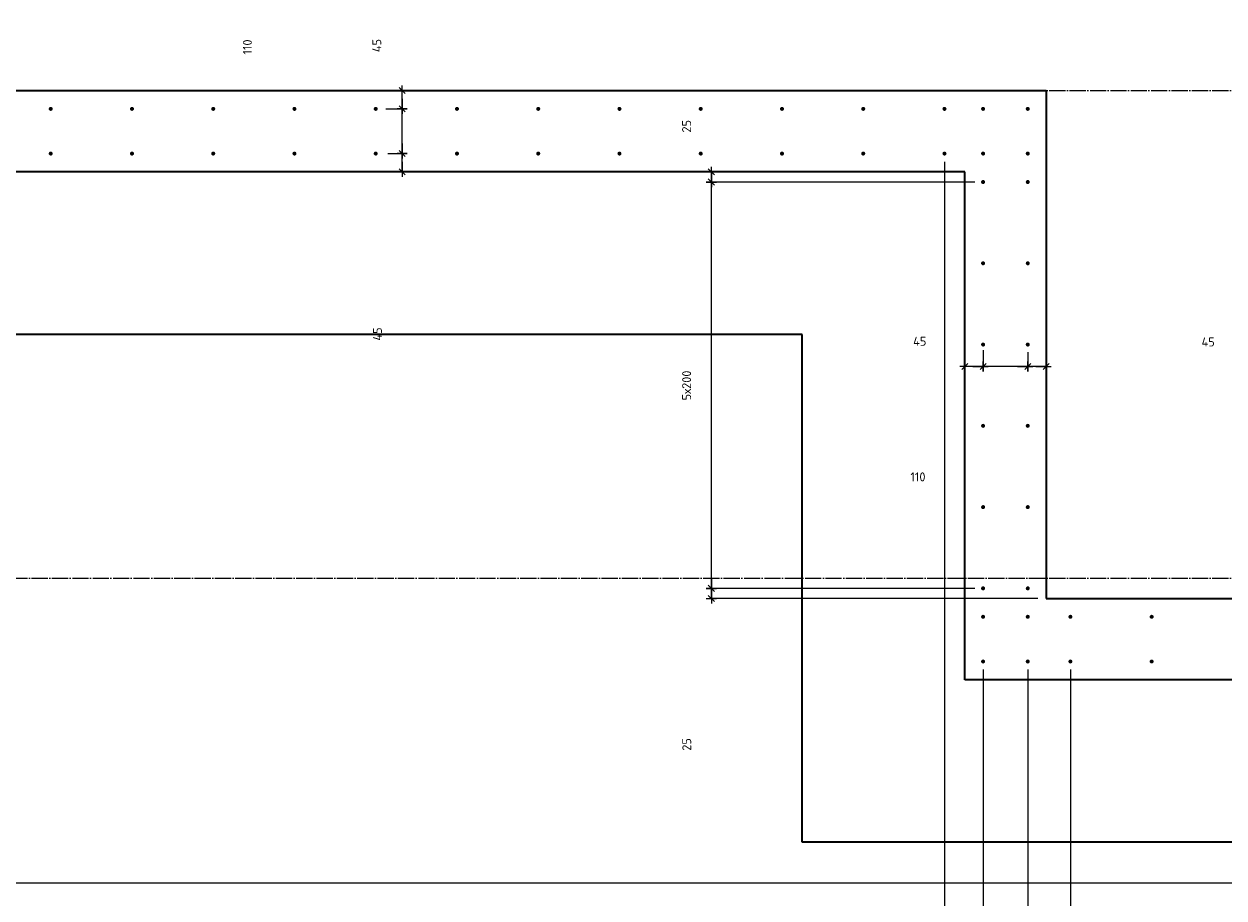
# Model space of a CAD drawing. Header units: millimetres. Extents: x 27309 to 183995, y -852 to 48500.
# Tile 12 of 93: x 136704 to 139658, y 29213 to 31364. Entities that reach past the tile are written whole.
import ezdxf

# ---------------------------------------------------------------- set-up
doc = ezdxf.new("R2010")
doc.units = ezdxf.units.MM
doc.header["$PDMODE"] = 65
doc.linetypes.add('______11', pattern=[50, 40, -5, 0, -5])
doc.linetypes.add('______5', pattern=[110, 80, -10, 10, -10])
for name, color, linetype, lineweight in [('Standard', 7, 'Continuous', 25), ('Арм.стержн. Выпуски', 180, 'Continuous', 35), ('Размерная линия_ общее', 7, 'Continuous', 13)]:
    doc.layers.add(name, color=color, linetype=linetype, lineweight=lineweight)
doc.layers.add('Осевая линия_ общее', color=7, linetype='______5', lineweight=13, true_color=0xa0a0a0)
doc.styles.add('ISOCPEUR', font='ISOCPEUR')
doc.dimstyles.new('DIMSTYLE_3', dxfattribs={"dimtxt": 22, "dimasz": 25, "dimexe": 0, "dimexo": 0, "dimgap": 11, "dimtad": 2, "dimdec": 0, "dimrnd": 5, "dimzin": 12, "dimdsep": 46, "dimtxsty": 'ISOCPEUR', "dimblk1": 'ALL_ML_STRICH', "dimblk2": 'ALL_ML_STRICH', "dimsah": 1, "dimcen": 0, "dimclrd": 7, "dimclre": 256, "dimclrt": 7, "dimadec": 0, "dimazin": 0, "dimtfac": 1, "dimtdec": 0, "dimtix": 1, "dimtmove": 2, "dimatfit": 3, "dimfxl": 0, "dimtzin": 0, "dimlwd": 0, "dimlwe": -3, "dimarcsym": 0})
doc.dimstyles.new('DIMSTYLE_5', dxfattribs={"dimtxt": 22, "dimasz": 25, "dimexe": 0, "dimexo": 0, "dimgap": 11, "dimtad": 2, "dimdec": 0, "dimrnd": 5, "dimzin": 12, "dimdsep": 46, "dimtxsty": 'ISOCPEUR', "dimblk1": 'ALL_ML_STRICH', "dimblk2": 'ALL_ML_STRICH', "dimsah": 1, "dimcen": 0, "dimclrd": 7, "dimclre": 256, "dimclrt": 7, "dimadec": 0, "dimazin": 0, "dimtfac": 1, "dimtdec": 0, "dimtix": 1, "dimtmove": 2, "dimatfit": 3, "dimfxl": 0, "dimtvp": 1.2, "dimtzin": 0, "dimlwd": 0, "dimlwe": -3, "dimarcsym": 0})
doc.dimstyles.new('DIMSTYLE_7', dxfattribs={"dimtxt": 22, "dimasz": 25, "dimexe": 0, "dimexo": 0, "dimgap": 11, "dimtad": 0, "dimdec": 0, "dimrnd": 5, "dimzin": 12, "dimdsep": 46, "dimtxsty": 'ISOCPEUR', "dimblk1": 'ALL_ML_STRICH', "dimblk2": 'ALL_ML_STRICH', "dimsah": 1, "dimcen": 0, "dimclrd": 7, "dimclre": 256, "dimclrt": 7, "dimadec": 0, "dimazin": 0, "dimtfac": 1, "dimtdec": 0, "dimtix": 1, "dimtmove": 2, "dimatfit": 3, "dimfxl": 0, "dimtzin": 0, "dimlwd": 0, "dimlwe": -3, "dimarcsym": 0})

# ---------------------------------------------------------------- blocks, each defined once
blk = doc.blocks.new('ALL_ML_STRICH')
at = {"color": 0, "linetype": 'ByBlock', "lineweight": -2}
for p, q in [((-1, 0), (0.5, 0)), ((-0.3, -0.3), (0.3, 0.3)), ((0, -0.5), (0, 0.5))]:
    blk.add_line(p, q, dxfattribs=at)
blk = doc.blocks.new('*D22')
at = {"layer": 'DEFPOINTS', "color": 7, "linetype": 'Continuous', "lineweight": 13, "transparency": 33554687}
for p in [(139065, 29975), (138396.2, 29950), (139220, 29950)]:
    blk.add_point(p, dxfattribs=at)
at = {"layer": 'Размерная линия_ общее', "color": 253, "linetype": 'Continuous', "lineweight": -2, "true_color": 0xa0a0a0, "transparency": 33554687}
for p, q in [((139045, 29975), (138396.2, 29975)), ((139200, 29950), (138396.2, 29950))]:
    blk.add_line(p, q, dxfattribs=at)
at = {"layer": 'Размерная линия_ общее', "color": 7, "linetype": 'Continuous', "lineweight": -2, "transparency": 33554687}
blk.add_line((138396.2, 29950), (138396.2, 29975), dxfattribs=at)
at = {"layer": 'Размерная линия_ общее', "color": 7, "linetype": 'Continuous', "lineweight": 13, "transparency": 33554687, "xscale": 25, "yscale": 25, "zscale": 25}
for p, rotation in [((138396.2, 29975), 90), ((138396.2, 29950), 270)]:
    blk.add_blockref('ALL_ML_STRICH', p, dxfattribs=dict(at, rotation=rotation))
at = {"layer": 'Размерная линия_ общее', "color": 7, "linetype": 'Continuous', "lineweight": 13, "transparency": 33554687, "insert": (138335.6, 29590.9), "char_height": 22, "width": 44, "attachment_point": 5, "rotation": 90, "style": 'ISOCPEUR'}
blk.add_mtext('\\A1;{25}', dxfattribs=at)
blk = doc.blocks.new('*D23')
at = {"layer": 'DEFPOINTS', "color": 7, "linetype": 'Continuous', "lineweight": 13, "transparency": 33554687}
for p in [(139065, 30975), (138396.2, 29975), (139065, 29975)]:
    blk.add_point(p, dxfattribs=at)
at = {"layer": 'Размерная линия_ общее', "color": 253, "linetype": 'Continuous', "lineweight": -2, "true_color": 0xa0a0a0, "transparency": 33554687}
for p, q in [((139045, 30975), (138396.2, 30975)), ((139045, 29975), (138396.2, 29975))]:
    blk.add_line(p, q, dxfattribs=at)
at = {"layer": 'Размерная линия_ общее', "color": 7, "linetype": 'Continuous', "lineweight": -2, "transparency": 33554687}
blk.add_line((138396.2, 29975), (138396.2, 30975), dxfattribs=at)
at = {"layer": 'Размерная линия_ общее', "color": 7, "linetype": 'Continuous', "lineweight": 13, "transparency": 33554687, "xscale": 25, "yscale": 25, "zscale": 25}
for p, rotation in [((138396.2, 30975), 90), ((138396.2, 29975), 270)]:
    blk.add_blockref('ALL_ML_STRICH', p, dxfattribs=dict(at, rotation=rotation))
at = {"layer": 'Размерная линия_ общее', "color": 7, "linetype": 'Continuous', "lineweight": 13, "transparency": 33554687, "insert": (138324.2, 30437.6), "char_height": 22, "width": 1.1, "attachment_point": 1, "rotation": 90, "line_spacing_factor": 0.60241, "style": 'ISOCPEUR'}
blk.add_mtext('5х200', dxfattribs=at)
blk = doc.blocks.new('*D24')
at = {"layer": 'DEFPOINTS', "color": 7, "linetype": 'Continuous', "lineweight": 13, "transparency": 33554687}
for p in [(138574.7, 31000), (138396.2, 30975), (139065, 30975)]:
    blk.add_point(p, dxfattribs=at)
at = {"layer": 'Размерная линия_ общее', "color": 253, "linetype": 'Continuous', "lineweight": -2, "true_color": 0xa0a0a0, "transparency": 33554687}
for p, q in [((138396.2, 31000), (138396.2, 31000)), ((139045, 30975), (138396.2, 30975))]:
    blk.add_line(p, q, dxfattribs=at)
at = {"layer": 'Размерная линия_ общее', "color": 7, "linetype": 'Continuous', "lineweight": -2, "transparency": 33554687}
blk.add_line((138396.2, 30975), (138396.2, 31000), dxfattribs=at)
at = {"layer": 'Размерная линия_ общее', "color": 7, "linetype": 'Continuous', "lineweight": 13, "transparency": 33554687, "xscale": 25, "yscale": 25, "zscale": 25}
for p, rotation in [((138396.2, 31000), 90), ((138396.2, 30975), 270)]:
    blk.add_blockref('ALL_ML_STRICH', p, dxfattribs=dict(at, rotation=rotation))
at = {"layer": 'Размерная линия_ общее', "color": 7, "linetype": 'Continuous', "lineweight": 13, "transparency": 33554687, "insert": (138335.1, 31112.2), "char_height": 22, "width": 44, "attachment_point": 5, "rotation": 90, "style": 'ISOCPEUR'}
blk.add_mtext('\\A1;{25}', dxfattribs=at)
blk = doc.blocks.new('*D129')
at = {"layer": 'DEFPOINTS', "color": 7, "linetype": 'Continuous', "lineweight": 13, "transparency": 33554687}
for p in [(137579.5, 31045), (137634.9, 31000), (137674.2, 31000)]:
    blk.add_point(p, dxfattribs=at)
at = {"layer": 'Размерная линия_ общее', "color": 253, "linetype": 'Continuous', "lineweight": -2, "true_color": 0xa0a0a0, "transparency": 33554687}
for p, q in [((137599.5, 31045), (137634.9, 31045)), ((137654.2, 31000), (137634.9, 31000))]:
    blk.add_line(p, q, dxfattribs=at)
at = {"layer": 'Размерная линия_ общее', "color": 7, "linetype": 'Continuous', "lineweight": -2, "transparency": 33554687}
blk.add_line((137634.9, 31000), (137634.9, 31045), dxfattribs=at)
at = {"layer": 'Размерная линия_ общее', "color": 7, "linetype": 'Continuous', "lineweight": 13, "transparency": 33554687, "xscale": 25, "yscale": 25, "zscale": 25}
for p, rotation in [((137634.9, 31045), 90), ((137634.9, 31000), 270)]:
    blk.add_blockref('ALL_ML_STRICH', p, dxfattribs=dict(at, rotation=rotation))
at = {"layer": 'Размерная линия_ общее', "color": 7, "linetype": 'Continuous', "lineweight": 13, "transparency": 33554687, "insert": (137574.3, 30601), "char_height": 22, "width": 44, "attachment_point": 5, "rotation": 90, "style": 'ISOCPEUR'}
blk.add_mtext('\\A1;{45}', dxfattribs=at)
blk = doc.blocks.new('*D130')
at = {"layer": 'DEFPOINTS', "color": 7, "linetype": 'Continuous', "lineweight": 13, "transparency": 33554687}
for p in [(137574.5, 31155), (137579.5, 31045), (137634.9, 31045)]:
    blk.add_point(p, dxfattribs=at)
at = {"layer": 'Размерная линия_ общее', "color": 253, "linetype": 'Continuous', "lineweight": -2, "true_color": 0xa0a0a0, "transparency": 33554687}
for p, q in [((137594.5, 31155), (137634.9, 31155)), ((137599.5, 31045), (137634.9, 31045))]:
    blk.add_line(p, q, dxfattribs=at)
at = {"layer": 'Размерная линия_ общее', "color": 7, "linetype": 'Continuous', "lineweight": -2, "transparency": 33554687}
blk.add_line((137634.9, 31045), (137634.9, 31155), dxfattribs=at)
at = {"layer": 'Размерная линия_ общее', "color": 7, "linetype": 'Continuous', "lineweight": 13, "transparency": 33554687, "xscale": 25, "yscale": 25, "zscale": 25}
for p, rotation in [((137634.9, 31155), 90), ((137634.9, 31045), 270)]:
    blk.add_blockref('ALL_ML_STRICH', p, dxfattribs=dict(at, rotation=rotation))
at = {"layer": 'Размерная линия_ общее', "color": 7, "linetype": 'Continuous', "lineweight": 13, "transparency": 33554687, "insert": (137254, 31307.3), "char_height": 22, "width": 66, "attachment_point": 5, "rotation": 90, "style": 'ISOCPEUR'}
blk.add_mtext('\\A1;{110}', dxfattribs=at)
blk = doc.blocks.new('*D131')
at = {"layer": 'DEFPOINTS', "color": 7, "linetype": 'Continuous', "lineweight": 13, "transparency": 33554687}
for p in [(137663.3, 31200), (137574.5, 31155), (137634.9, 31155)]:
    blk.add_point(p, dxfattribs=at)
at = {"layer": 'Размерная линия_ общее', "color": 253, "linetype": 'Continuous', "lineweight": -2, "true_color": 0xa0a0a0, "transparency": 33554687}
for p, q in [((137643.3, 31200), (137634.9, 31200)), ((137594.5, 31155), (137634.9, 31155))]:
    blk.add_line(p, q, dxfattribs=at)
at = {"layer": 'Размерная линия_ общее', "color": 7, "linetype": 'Continuous', "lineweight": -2, "transparency": 33554687}
blk.add_line((137634.9, 31155), (137634.9, 31200), dxfattribs=at)
at = {"layer": 'Размерная линия_ общее', "color": 7, "linetype": 'Continuous', "lineweight": 13, "transparency": 33554687, "xscale": 25, "yscale": 25, "zscale": 25}
for p, rotation in [((137634.9, 31200), 90), ((137634.9, 31155), 270)]:
    blk.add_blockref('ALL_ML_STRICH', p, dxfattribs=dict(at, rotation=rotation))
at = {"layer": 'Размерная линия_ общее', "color": 7, "linetype": 'Continuous', "lineweight": 13, "transparency": 33554687, "insert": (137572.6, 31310.8), "char_height": 22, "width": 44, "attachment_point": 5, "rotation": 90, "style": 'ISOCPEUR'}
blk.add_mtext('\\A1;{45}', dxfattribs=at)
blk = doc.blocks.new('*D137')
at = {"layer": 'DEFPOINTS', "color": 7, "linetype": 'Continuous', "lineweight": 13, "transparency": 33554687}
for p in [(139175, 30576.3), (139220, 30520.9), (139220, 30481.6)]:
    blk.add_point(p, dxfattribs=at)
at = {"layer": 'Размерная линия_ общее', "color": 253, "linetype": 'Continuous', "lineweight": -2, "true_color": 0xa0a0a0, "transparency": 33554687}
for p, q in [((139175, 30556.3), (139175, 30520.9)), ((139220, 30501.6), (139220, 30520.9))]:
    blk.add_line(p, q, dxfattribs=at)
at = {"layer": 'Размерная линия_ общее', "color": 7, "linetype": 'Continuous', "lineweight": -2, "transparency": 33554687}
blk.add_line((139220, 30520.9), (139175, 30520.9), dxfattribs=at)
at = {"layer": 'Размерная линия_ общее', "color": 7, "linetype": 'Continuous', "lineweight": 13, "transparency": 33554687, "xscale": 25, "yscale": 25, "zscale": 25}
for p, rotation in [((139175, 30520.9), 180), ((139220, 30520.9), 360)]:
    blk.add_blockref('ALL_ML_STRICH', p, dxfattribs=dict(at, rotation=rotation))
at = {"layer": 'Размерная линия_ общее', "color": 7, "linetype": 'Continuous', "lineweight": 13, "transparency": 33554687, "insert": (139619, 30581.4), "char_height": 22, "width": 44, "attachment_point": 5, "style": 'ISOCPEUR'}
blk.add_mtext('\\A1;{45}', dxfattribs=at)
blk = doc.blocks.new('*D138')
at = {"layer": 'DEFPOINTS', "color": 7, "linetype": 'Continuous', "lineweight": 13, "transparency": 33554687}
for p in [(139065, 30581.3), (139175, 30576.3), (139175, 30520.9)]:
    blk.add_point(p, dxfattribs=at)
at = {"layer": 'Размерная линия_ общее', "color": 253, "linetype": 'Continuous', "lineweight": -2, "true_color": 0xa0a0a0, "transparency": 33554687}
for p, q in [((139065, 30561.3), (139065, 30520.9)), ((139175, 30556.3), (139175, 30520.9))]:
    blk.add_line(p, q, dxfattribs=at)
at = {"layer": 'Размерная линия_ общее', "color": 7, "linetype": 'Continuous', "lineweight": -2, "transparency": 33554687}
blk.add_line((139175, 30520.9), (139065, 30520.9), dxfattribs=at)
at = {"layer": 'Размерная линия_ общее', "color": 7, "linetype": 'Continuous', "lineweight": 13, "transparency": 33554687, "xscale": 25, "yscale": 25, "zscale": 25}
for p, rotation in [((139065, 30520.9), 180), ((139175, 30520.9), 360)]:
    blk.add_blockref('ALL_ML_STRICH', p, dxfattribs=dict(at, rotation=rotation))
at = {"layer": 'Размерная линия_ общее', "color": 7, "linetype": 'Continuous', "lineweight": 13, "transparency": 33554687, "insert": (138904.7, 30249.4), "char_height": 22, "width": 66, "attachment_point": 5, "style": 'ISOCPEUR'}
blk.add_mtext('\\A1;{110}', dxfattribs=at)
blk = doc.blocks.new('*D139')
at = {"layer": 'DEFPOINTS', "color": 7, "linetype": 'Continuous', "lineweight": 13, "transparency": 33554687}
for p in [(139065, 30581.3), (139065, 30520.9), (139020, 30492.4)]:
    blk.add_point(p, dxfattribs=at)
at = {"layer": 'Размерная линия_ общее', "color": 253, "linetype": 'Continuous', "lineweight": -2, "true_color": 0xa0a0a0, "transparency": 33554687}
for p, q in [((139065, 30561.3), (139065, 30520.9)), ((139020, 30512.4), (139020, 30520.9))]:
    blk.add_line(p, q, dxfattribs=at)
at = {"layer": 'Размерная линия_ общее', "color": 7, "linetype": 'Continuous', "lineweight": -2, "transparency": 33554687}
blk.add_line((139065, 30520.9), (139020, 30520.9), dxfattribs=at)
at = {"layer": 'Размерная линия_ общее', "color": 7, "linetype": 'Continuous', "lineweight": 13, "transparency": 33554687, "xscale": 25, "yscale": 25, "zscale": 25}
for p, rotation in [((139020, 30520.9), 180), ((139065, 30520.9), 360)]:
    blk.add_blockref('ALL_ML_STRICH', p, dxfattribs=dict(at, rotation=rotation))
at = {"layer": 'Размерная линия_ общее', "color": 7, "linetype": 'Continuous', "lineweight": 13, "transparency": 33554687, "insert": (138909.2, 30583.1), "char_height": 22, "width": 44, "attachment_point": 5, "style": 'ISOCPEUR'}
blk.add_mtext('\\A1;{45}', dxfattribs=at)
blk = doc.blocks.new('*D626')
at = {"layer": 'DEFPOINTS', "color": 7, "linetype": 'Continuous', "lineweight": 13, "transparency": 33554687}
for p in [(135970, 31045), (138970, 31045), (135970, 28639)]:
    blk.add_point(p, dxfattribs=at)
at = {"layer": 'Размерная линия_ общее', "color": 253, "linetype": 'Continuous', "lineweight": -2, "true_color": 0xa0a0a0, "transparency": 33554687}
for p, q in [((135970, 31025), (135970, 28639)), ((138970, 31025), (138970, 28639))]:
    blk.add_line(p, q, dxfattribs=at)
at = {"layer": 'Размерная линия_ общее', "color": 7, "linetype": 'Continuous', "lineweight": -2, "transparency": 33554687}
blk.add_line((135970, 28639), (138970, 28639), dxfattribs=at)
at = {"layer": 'Размерная линия_ общее', "color": 7, "linetype": 'Continuous', "lineweight": 13, "transparency": 33554687, "xscale": 25, "yscale": 25, "zscale": 25, "rotation": 180}
blk.add_blockref('ALL_ML_STRICH', (135970, 28639), dxfattribs=at)
at = {"layer": 'Размерная линия_ общее', "color": 7, "linetype": 'Continuous', "lineweight": 13, "transparency": 33554687, "xscale": 25, "yscale": 25, "zscale": 25}
blk.add_blockref('ALL_ML_STRICH', (138970, 28639), dxfattribs=at)
at = {"layer": 'Размерная линия_ общее', "color": 7, "linetype": 'Continuous', "lineweight": 13, "transparency": 33554687, "insert": (137388.6, 28711), "char_height": 22, "width": 1.1, "attachment_point": 1, "line_spacing_factor": 0.60241, "style": 'ISOCPEUR'}
blk.add_mtext('15х200=3000', dxfattribs=at)
blk = doc.blocks.new('*D627')
at = {"layer": 'DEFPOINTS', "color": 7, "linetype": 'Continuous', "lineweight": 13, "transparency": 33554687}
for p in [(138970, 31045), (139065, 29795), (138970, 28639)]:
    blk.add_point(p, dxfattribs=at)
at = {"layer": 'Размерная линия_ общее', "color": 253, "linetype": 'Continuous', "lineweight": -2, "true_color": 0xa0a0a0, "transparency": 33554687}
for p, q in [((138970, 31025), (138970, 28639)), ((139065, 29775), (139065, 28639))]:
    blk.add_line(p, q, dxfattribs=at)
at = {"layer": 'Размерная линия_ общее', "color": 7, "linetype": 'Continuous', "lineweight": -2, "transparency": 33554687}
blk.add_line((138970, 28639), (139065, 28639), dxfattribs=at)
at = {"layer": 'Размерная линия_ общее', "color": 7, "linetype": 'Continuous', "lineweight": 13, "transparency": 33554687, "xscale": 25, "yscale": 25, "zscale": 25, "rotation": 180}
blk.add_blockref('ALL_ML_STRICH', (138970, 28639), dxfattribs=at)
at = {"layer": 'Размерная линия_ общее', "color": 7, "linetype": 'Continuous', "lineweight": 13, "transparency": 33554687, "xscale": 25, "yscale": 25, "zscale": 25}
blk.add_blockref('ALL_ML_STRICH', (139065, 28639), dxfattribs=at)
at = {"layer": 'Размерная линия_ общее', "color": 7, "linetype": 'Continuous', "lineweight": 13, "transparency": 33554687, "insert": (138613.3, 28362.8), "char_height": 22, "width": 44, "attachment_point": 5, "style": 'ISOCPEUR'}
blk.add_mtext('\\A1;{95}', dxfattribs=at)
blk = doc.blocks.new('*D628')
at = {"layer": 'DEFPOINTS', "color": 7, "linetype": 'Continuous', "lineweight": 13, "transparency": 33554687}
for p in [(139065, 29795), (139175, 29795), (139065, 28639)]:
    blk.add_point(p, dxfattribs=at)
at = {"layer": 'Размерная линия_ общее', "color": 253, "linetype": 'Continuous', "lineweight": -2, "true_color": 0xa0a0a0, "transparency": 33554687}
for p, q in [((139065, 29775), (139065, 28639)), ((139175, 29775), (139175, 28639))]:
    blk.add_line(p, q, dxfattribs=at)
at = {"layer": 'Размерная линия_ общее', "color": 7, "linetype": 'Continuous', "lineweight": -2, "transparency": 33554687}
blk.add_line((139065, 28639), (139175, 28639), dxfattribs=at)
at = {"layer": 'Размерная линия_ общее', "color": 7, "linetype": 'Continuous', "lineweight": 13, "transparency": 33554687, "xscale": 25, "yscale": 25, "zscale": 25, "rotation": 180}
blk.add_blockref('ALL_ML_STRICH', (139065, 28639), dxfattribs=at)
at = {"layer": 'Размерная линия_ общее', "color": 7, "linetype": 'Continuous', "lineweight": 13, "transparency": 33554687, "xscale": 25, "yscale": 25, "zscale": 25}
blk.add_blockref('ALL_ML_STRICH', (139175, 28639), dxfattribs=at)
at = {"layer": 'Размерная линия_ общее', "color": 7, "linetype": 'Continuous', "lineweight": 13, "transparency": 33554687, "insert": (138733.8, 29050.1), "char_height": 22, "width": 66, "attachment_point": 5, "style": 'ISOCPEUR'}
blk.add_mtext('\\A1;{110}', dxfattribs=at)
blk = doc.blocks.new('*D629')
at = {"layer": 'DEFPOINTS', "color": 7, "linetype": 'Continuous', "lineweight": 13, "transparency": 33554687}
for p in [(139175, 29795), (139280, 29795), (139175, 28639)]:
    blk.add_point(p, dxfattribs=at)
at = {"layer": 'Размерная линия_ общее', "color": 253, "linetype": 'Continuous', "lineweight": -2, "true_color": 0xa0a0a0, "transparency": 33554687}
for p, q in [((139175, 29775), (139175, 28639)), ((139280, 29775), (139280, 28639))]:
    blk.add_line(p, q, dxfattribs=at)
at = {"layer": 'Размерная линия_ общее', "color": 7, "linetype": 'Continuous', "lineweight": -2, "transparency": 33554687}
blk.add_line((139175, 28639), (139280, 28639), dxfattribs=at)
at = {"layer": 'Размерная линия_ общее', "color": 7, "linetype": 'Continuous', "lineweight": 13, "transparency": 33554687, "xscale": 25, "yscale": 25, "zscale": 25, "rotation": 180}
blk.add_blockref('ALL_ML_STRICH', (139175, 28639), dxfattribs=at)
at = {"layer": 'Размерная линия_ общее', "color": 7, "linetype": 'Continuous', "lineweight": 13, "transparency": 33554687, "xscale": 25, "yscale": 25, "zscale": 25}
blk.add_blockref('ALL_ML_STRICH', (139280, 28639), dxfattribs=at)
at = {"layer": 'Размерная линия_ общее', "color": 7, "linetype": 'Continuous', "lineweight": 13, "transparency": 33554687, "insert": (139345, 29078.7), "char_height": 22, "width": 66, "attachment_point": 5, "style": 'ISOCPEUR'}
blk.add_mtext('\\A1;{105}', dxfattribs=at)
blk = doc.blocks.new('*D630')
at = {"layer": 'DEFPOINTS', "color": 7, "linetype": 'Continuous', "lineweight": 13, "transparency": 33554687}
for p in [(139280, 29795), (140480, 29795), (139280, 28639)]:
    blk.add_point(p, dxfattribs=at)
at = {"layer": 'Размерная линия_ общее', "color": 253, "linetype": 'Continuous', "lineweight": -2, "true_color": 0xa0a0a0, "transparency": 33554687}
for p, q in [((139280, 29775), (139280, 28639)), ((140480, 29775), (140480, 28639))]:
    blk.add_line(p, q, dxfattribs=at)
at = {"layer": 'Размерная линия_ общее', "color": 7, "linetype": 'Continuous', "lineweight": -2, "transparency": 33554687}
blk.add_line((139280, 28639), (140480, 28639), dxfattribs=at)
at = {"layer": 'Размерная линия_ общее', "color": 7, "linetype": 'Continuous', "lineweight": 13, "transparency": 33554687, "xscale": 25, "yscale": 25, "zscale": 25, "rotation": 180}
blk.add_blockref('ALL_ML_STRICH', (139280, 28639), dxfattribs=at)
at = {"layer": 'Размерная линия_ общее', "color": 7, "linetype": 'Continuous', "lineweight": 13, "transparency": 33554687, "xscale": 25, "yscale": 25, "zscale": 25}
blk.add_blockref('ALL_ML_STRICH', (140480, 28639), dxfattribs=at)
at = {"layer": 'Размерная линия_ общее', "color": 7, "linetype": 'Continuous', "lineweight": 13, "transparency": 33554687, "insert": (139842.6, 28711), "char_height": 22, "width": 1.1, "attachment_point": 1, "line_spacing_factor": 0.60241, "style": 'ISOCPEUR'}
blk.add_mtext('6х200', dxfattribs=at)

msp = doc.modelspace()

# ---------------------------------------------------------------- hatches: boundary and pattern name
at = {"layer": 'Арм.стержн. Выпуски', "linetype": 'Continuous', "lineweight": 35, "transparency": 33554687}
for points in [[(136775, 31155), (136774.6, 31156.9), (136773.5, 31158.5), (136771.9, 31159.6), (136770, 31160), (136768.1, 31159.6), (136766.5, 31158.5), (136765.4, 31156.9), (136765, 31155), (136765.4, 31153.1), (136766.5, 31151.5), (136768.1, 31150.4), (136770, 31150), (136771.9, 31150.4), (136773.5, 31151.5), (136774.6, 31153.1)], [(136975, 31155), (136974.6, 31156.9), (136973.5, 31158.5), (136971.9, 31159.6), (136970, 31160), (136968.1, 31159.6), (136966.5, 31158.5), (136965.4, 31156.9), (136965, 31155), (136965.4, 31153.1), (136966.5, 31151.5), (136968.1, 31150.4), (136970, 31150), (136971.9, 31150.4), (136973.5, 31151.5), (136974.6, 31153.1)], [(137175, 31155), (137174.6, 31156.9), (137173.5, 31158.5), (137171.9, 31159.6), (137170, 31160), (137168.1, 31159.6), (137166.5, 31158.5), (137165.4, 31156.9), (137165, 31155), (137165.4, 31153.1), (137166.5, 31151.5), (137168.1, 31150.4), (137170, 31150), (137171.9, 31150.4), (137173.5, 31151.5), (137174.6, 31153.1)], [(137375, 31155), (137374.6, 31156.9), (137373.5, 31158.5), (137371.9, 31159.6), (137370, 31160), (137368.1, 31159.6), (137366.5, 31158.5), (137365.4, 31156.9), (137365, 31155), (137365.4, 31153.1), (137366.5, 31151.5), (137368.1, 31150.4), (137370, 31150), (137371.9, 31150.4), (137373.5, 31151.5), (137374.6, 31153.1)], [(137575, 31155), (137574.6, 31156.9), (137573.5, 31158.5), (137571.9, 31159.6), (137570, 31160), (137568.1, 31159.6), (137566.5, 31158.5), (137565.4, 31156.9), (137565, 31155), (137565.4, 31153.1), (137566.5, 31151.5), (137568.1, 31150.4), (137570, 31150), (137571.9, 31150.4), (137573.5, 31151.5), (137574.6, 31153.1)], [(137775, 31155), (137774.6, 31156.9), (137773.5, 31158.5), (137771.9, 31159.6), (137770, 31160), (137768.1, 31159.6), (137766.5, 31158.5), (137765.4, 31156.9), (137765, 31155), (137765.4, 31153.1), (137766.5, 31151.5), (137768.1, 31150.4), (137770, 31150), (137771.9, 31150.4), (137773.5, 31151.5), (137774.6, 31153.1)], [(137975, 31155), (137974.6, 31156.9), (137973.5, 31158.5), (137971.9, 31159.6), (137970, 31160), (137968.1, 31159.6), (137966.5, 31158.5), (137965.4, 31156.9), (137965, 31155), (137965.4, 31153.1), (137966.5, 31151.5), (137968.1, 31150.4), (137970, 31150), (137971.9, 31150.4), (137973.5, 31151.5), (137974.6, 31153.1)], [(138175, 31155), (138174.6, 31156.9), (138173.5, 31158.5), (138171.9, 31159.6), (138170, 31160), (138168.1, 31159.6), (138166.5, 31158.5), (138165.4, 31156.9), (138165, 31155), (138165.4, 31153.1), (138166.5, 31151.5), (138168.1, 31150.4), (138170, 31150), (138171.9, 31150.4), (138173.5, 31151.5), (138174.6, 31153.1)], [(138375, 31155), (138374.6, 31156.9), (138373.5, 31158.5), (138371.9, 31159.6), (138370, 31160), (138368.1, 31159.6), (138366.5, 31158.5), (138365.4, 31156.9), (138365, 31155), (138365.4, 31153.1), (138366.5, 31151.5), (138368.1, 31150.4), (138370, 31150), (138371.9, 31150.4), (138373.5, 31151.5), (138374.6, 31153.1)], [(138575, 31155), (138574.6, 31156.9), (138573.5, 31158.5), (138571.9, 31159.6), (138570, 31160), (138568.1, 31159.6), (138566.5, 31158.5), (138565.4, 31156.9), (138565, 31155), (138565.4, 31153.1), (138566.5, 31151.5), (138568.1, 31150.4), (138570, 31150), (138571.9, 31150.4), (138573.5, 31151.5), (138574.6, 31153.1)], [(138775, 31155), (138774.6, 31156.9), (138773.5, 31158.5), (138771.9, 31159.6), (138770, 31160), (138768.1, 31159.6), (138766.5, 31158.5), (138765.4, 31156.9), (138765, 31155), (138765.4, 31153.1), (138766.5, 31151.5), (138768.1, 31150.4), (138770, 31150), (138771.9, 31150.4), (138773.5, 31151.5), (138774.6, 31153.1)], [(138975, 31155), (138974.6, 31156.9), (138973.5, 31158.5), (138971.9, 31159.6), (138970, 31160), (138968.1, 31159.6), (138966.5, 31158.5), (138965.4, 31156.9), (138965, 31155), (138965.4, 31153.1), (138966.5, 31151.5), (138968.1, 31150.4), (138970, 31150), (138971.9, 31150.4), (138973.5, 31151.5), (138974.6, 31153.1)], [(139070, 31155), (139069.6, 31156.9), (139068.5, 31158.5), (139066.9, 31159.6), (139065, 31160), (139063.1, 31159.6), (139061.5, 31158.5), (139060.4, 31156.9), (139060, 31155), (139060.4, 31153.1), (139061.5, 31151.5), (139063.1, 31150.4), (139065, 31150), (139066.9, 31150.4), (139068.5, 31151.5), (139069.6, 31153.1)], [(139180, 31155), (139179.6, 31156.9), (139178.5, 31158.5), (139176.9, 31159.6), (139175, 31160), (139173.1, 31159.6), (139171.5, 31158.5), (139170.4, 31156.9), (139170, 31155), (139170.4, 31153.1), (139171.5, 31151.5), (139173.1, 31150.4), (139175, 31150), (139176.9, 31150.4), (139178.5, 31151.5), (139179.6, 31153.1)], [(136775, 31045), (136774.6, 31046.9), (136773.5, 31048.5), (136771.9, 31049.6), (136770, 31050), (136768.1, 31049.6), (136766.5, 31048.5), (136765.4, 31046.9), (136765, 31045), (136765.4, 31043.1), (136766.5, 31041.5), (136768.1, 31040.4), (136770, 31040), (136771.9, 31040.4), (136773.5, 31041.5), (136774.6, 31043.1)], [(136975, 31045), (136974.6, 31046.9), (136973.5, 31048.5), (136971.9, 31049.6), (136970, 31050), (136968.1, 31049.6), (136966.5, 31048.5), (136965.4, 31046.9), (136965, 31045), (136965.4, 31043.1), (136966.5, 31041.5), (136968.1, 31040.4), (136970, 31040), (136971.9, 31040.4), (136973.5, 31041.5), (136974.6, 31043.1)], [(137175, 31045), (137174.6, 31046.9), (137173.5, 31048.5), (137171.9, 31049.6), (137170, 31050), (137168.1, 31049.6), (137166.5, 31048.5), (137165.4, 31046.9), (137165, 31045), (137165.4, 31043.1), (137166.5, 31041.5), (137168.1, 31040.4), (137170, 31040), (137171.9, 31040.4), (137173.5, 31041.5), (137174.6, 31043.1)], [(137375, 31045), (137374.6, 31046.9), (137373.5, 31048.5), (137371.9, 31049.6), (137370, 31050), (137368.1, 31049.6), (137366.5, 31048.5), (137365.4, 31046.9), (137365, 31045), (137365.4, 31043.1), (137366.5, 31041.5), (137368.1, 31040.4), (137370, 31040), (137371.9, 31040.4), (137373.5, 31041.5), (137374.6, 31043.1)], [(137575, 31045), (137574.6, 31046.9), (137573.5, 31048.5), (137571.9, 31049.6), (137570, 31050), (137568.1, 31049.6), (137566.5, 31048.5), (137565.4, 31046.9), (137565, 31045), (137565.4, 31043.1), (137566.5, 31041.5), (137568.1, 31040.4), (137570, 31040), (137571.9, 31040.4), (137573.5, 31041.5), (137574.6, 31043.1)], [(137775, 31045), (137774.6, 31046.9), (137773.5, 31048.5), (137771.9, 31049.6), (137770, 31050), (137768.1, 31049.6), (137766.5, 31048.5), (137765.4, 31046.9), (137765, 31045), (137765.4, 31043.1), (137766.5, 31041.5), (137768.1, 31040.4), (137770, 31040), (137771.9, 31040.4), (137773.5, 31041.5), (137774.6, 31043.1)], [(137975, 31045), (137974.6, 31046.9), (137973.5, 31048.5), (137971.9, 31049.6), (137970, 31050), (137968.1, 31049.6), (137966.5, 31048.5), (137965.4, 31046.9), (137965, 31045), (137965.4, 31043.1), (137966.5, 31041.5), (137968.1, 31040.4), (137970, 31040), (137971.9, 31040.4), (137973.5, 31041.5), (137974.6, 31043.1)], [(138175, 31045), (138174.6, 31046.9), (138173.5, 31048.5), (138171.9, 31049.6), (138170, 31050), (138168.1, 31049.6), (138166.5, 31048.5), (138165.4, 31046.9), (138165, 31045), (138165.4, 31043.1), (138166.5, 31041.5), (138168.1, 31040.4), (138170, 31040), (138171.9, 31040.4), (138173.5, 31041.5), (138174.6, 31043.1)], [(138375, 31045), (138374.6, 31046.9), (138373.5, 31048.5), (138371.9, 31049.6), (138370, 31050), (138368.1, 31049.6), (138366.5, 31048.5), (138365.4, 31046.9), (138365, 31045), (138365.4, 31043.1), (138366.5, 31041.5), (138368.1, 31040.4), (138370, 31040), (138371.9, 31040.4), (138373.5, 31041.5), (138374.6, 31043.1)], [(138575, 31045), (138574.6, 31046.9), (138573.5, 31048.5), (138571.9, 31049.6), (138570, 31050), (138568.1, 31049.6), (138566.5, 31048.5), (138565.4, 31046.9), (138565, 31045), (138565.4, 31043.1), (138566.5, 31041.5), (138568.1, 31040.4), (138570, 31040), (138571.9, 31040.4), (138573.5, 31041.5), (138574.6, 31043.1)], [(138775, 31045), (138774.6, 31046.9), (138773.5, 31048.5), (138771.9, 31049.6), (138770, 31050), (138768.1, 31049.6), (138766.5, 31048.5), (138765.4, 31046.9), (138765, 31045), (138765.4, 31043.1), (138766.5, 31041.5), (138768.1, 31040.4), (138770, 31040), (138771.9, 31040.4), (138773.5, 31041.5), (138774.6, 31043.1)], [(138975, 31045), (138974.6, 31046.9), (138973.5, 31048.5), (138971.9, 31049.6), (138970, 31050), (138968.1, 31049.6), (138966.5, 31048.5), (138965.4, 31046.9), (138965, 31045), (138965.4, 31043.1), (138966.5, 31041.5), (138968.1, 31040.4), (138970, 31040), (138971.9, 31040.4), (138973.5, 31041.5), (138974.6, 31043.1)], [(139070, 31045), (139069.6, 31046.9), (139068.5, 31048.5), (139066.9, 31049.6), (139065, 31050), (139063.1, 31049.6), (139061.5, 31048.5), (139060.4, 31046.9), (139060, 31045), (139060.4, 31043.1), (139061.5, 31041.5), (139063.1, 31040.4), (139065, 31040), (139066.9, 31040.4), (139068.5, 31041.5), (139069.6, 31043.1)], [(139180, 31045), (139179.6, 31046.9), (139178.5, 31048.5), (139176.9, 31049.6), (139175, 31050), (139173.1, 31049.6), (139171.5, 31048.5), (139170.4, 31046.9), (139170, 31045), (139170.4, 31043.1), (139171.5, 31041.5), (139173.1, 31040.4), (139175, 31040), (139176.9, 31040.4), (139178.5, 31041.5), (139179.6, 31043.1)], [(139070, 30975), (139069.6, 30976.9), (139068.5, 30978.5), (139066.9, 30979.6), (139065, 30980), (139063.1, 30979.6), (139061.5, 30978.5), (139060.4, 30976.9), (139060, 30975), (139060.4, 30973.1), (139061.5, 30971.5), (139063.1, 30970.4), (139065, 30970), (139066.9, 30970.4), (139068.5, 30971.5), (139069.6, 30973.1)], [(139180, 30975), (139179.6, 30976.9), (139178.5, 30978.5), (139176.9, 30979.6), (139175, 30980), (139173.1, 30979.6), (139171.5, 30978.5), (139170.4, 30976.9), (139170, 30975), (139170.4, 30973.1), (139171.5, 30971.5), (139173.1, 30970.4), (139175, 30970), (139176.9, 30970.4), (139178.5, 30971.5), (139179.6, 30973.1)], [(139070, 30775), (139069.6, 30776.9), (139068.5, 30778.5), (139066.9, 30779.6), (139065, 30780), (139063.1, 30779.6), (139061.5, 30778.5), (139060.4, 30776.9), (139060, 30775), (139060.4, 30773.1), (139061.5, 30771.5), (139063.1, 30770.4), (139065, 30770), (139066.9, 30770.4), (139068.5, 30771.5), (139069.6, 30773.1)], [(139180, 30775), (139179.6, 30776.9), (139178.5, 30778.5), (139176.9, 30779.6), (139175, 30780), (139173.1, 30779.6), (139171.5, 30778.5), (139170.4, 30776.9), (139170, 30775), (139170.4, 30773.1), (139171.5, 30771.5), (139173.1, 30770.4), (139175, 30770), (139176.9, 30770.4), (139178.5, 30771.5), (139179.6, 30773.1)], [(139070, 30575), (139069.6, 30576.9), (139068.5, 30578.5), (139066.9, 30579.6), (139065, 30580), (139063.1, 30579.6), (139061.5, 30578.5), (139060.4, 30576.9), (139060, 30575), (139060.4, 30573.1), (139061.5, 30571.5), (139063.1, 30570.4), (139065, 30570), (139066.9, 30570.4), (139068.5, 30571.5), (139069.6, 30573.1)], [(139180, 30575), (139179.6, 30576.9), (139178.5, 30578.5), (139176.9, 30579.6), (139175, 30580), (139173.1, 30579.6), (139171.5, 30578.5), (139170.4, 30576.9), (139170, 30575), (139170.4, 30573.1), (139171.5, 30571.5), (139173.1, 30570.4), (139175, 30570), (139176.9, 30570.4), (139178.5, 30571.5), (139179.6, 30573.1)], [(139070, 30375), (139069.6, 30376.9), (139068.5, 30378.5), (139066.9, 30379.6), (139065, 30380), (139063.1, 30379.6), (139061.5, 30378.5), (139060.4, 30376.9), (139060, 30375), (139060.4, 30373.1), (139061.5, 30371.5), (139063.1, 30370.4), (139065, 30370), (139066.9, 30370.4), (139068.5, 30371.5), (139069.6, 30373.1)], [(139180, 30375), (139179.6, 30376.9), (139178.5, 30378.5), (139176.9, 30379.6), (139175, 30380), (139173.1, 30379.6), (139171.5, 30378.5), (139170.4, 30376.9), (139170, 30375), (139170.4, 30373.1), (139171.5, 30371.5), (139173.1, 30370.4), (139175, 30370), (139176.9, 30370.4), (139178.5, 30371.5), (139179.6, 30373.1)], [(139070, 30175), (139069.6, 30176.9), (139068.5, 30178.5), (139066.9, 30179.6), (139065, 30180), (139063.1, 30179.6), (139061.5, 30178.5), (139060.4, 30176.9), (139060, 30175), (139060.4, 30173.1), (139061.5, 30171.5), (139063.1, 30170.4), (139065, 30170), (139066.9, 30170.4), (139068.5, 30171.5), (139069.6, 30173.1)], [(139180, 30175), (139179.6, 30176.9), (139178.5, 30178.5), (139176.9, 30179.6), (139175, 30180), (139173.1, 30179.6), (139171.5, 30178.5), (139170.4, 30176.9), (139170, 30175), (139170.4, 30173.1), (139171.5, 30171.5), (139173.1, 30170.4), (139175, 30170), (139176.9, 30170.4), (139178.5, 30171.5), (139179.6, 30173.1)], [(139070, 29975), (139069.6, 29976.9), (139068.5, 29978.5), (139066.9, 29979.6), (139065, 29980), (139063.1, 29979.6), (139061.5, 29978.5), (139060.4, 29976.9), (139060, 29975), (139060.4, 29973.1), (139061.5, 29971.5), (139063.1, 29970.4), (139065, 29970), (139066.9, 29970.4), (139068.5, 29971.5), (139069.6, 29973.1)], [(139180, 29975), (139179.6, 29976.9), (139178.5, 29978.5), (139176.9, 29979.6), (139175, 29980), (139173.1, 29979.6), (139171.5, 29978.5), (139170.4, 29976.9), (139170, 29975), (139170.4, 29973.1), (139171.5, 29971.5), (139173.1, 29970.4), (139175, 29970), (139176.9, 29970.4), (139178.5, 29971.5), (139179.6, 29973.1)], [(139070, 29905), (139069.6, 29906.9), (139068.5, 29908.5), (139066.9, 29909.6), (139065, 29910), (139063.1, 29909.6), (139061.5, 29908.5), (139060.4, 29906.9), (139060, 29905), (139060.4, 29903.1), (139061.5, 29901.5), (139063.1, 29900.4), (139065, 29900), (139066.9, 29900.4), (139068.5, 29901.5), (139069.6, 29903.1)], [(139180, 29905), (139179.6, 29906.9), (139178.5, 29908.5), (139176.9, 29909.6), (139175, 29910), (139173.1, 29909.6), (139171.5, 29908.5), (139170.4, 29906.9), (139170, 29905), (139170.4, 29903.1), (139171.5, 29901.5), (139173.1, 29900.4), (139175, 29900), (139176.9, 29900.4), (139178.5, 29901.5), (139179.6, 29903.1)], [(139285, 29905), (139284.6, 29906.9), (139283.5, 29908.5), (139281.9, 29909.6), (139280, 29910), (139278.1, 29909.6), (139276.5, 29908.5), (139275.4, 29906.9), (139275, 29905), (139275.4, 29903.1), (139276.5, 29901.5), (139278.1, 29900.4), (139280, 29900), (139281.9, 29900.4), (139283.5, 29901.5), (139284.6, 29903.1)], [(139485, 29905), (139484.6, 29906.9), (139483.5, 29908.5), (139481.9, 29909.6), (139480, 29910), (139478.1, 29909.6), (139476.5, 29908.5), (139475.4, 29906.9), (139475, 29905), (139475.4, 29903.1), (139476.5, 29901.5), (139478.1, 29900.4), (139480, 29900), (139481.9, 29900.4), (139483.5, 29901.5), (139484.6, 29903.1)], [(139070, 29795), (139069.6, 29796.9), (139068.5, 29798.5), (139066.9, 29799.6), (139065, 29800), (139063.1, 29799.6), (139061.5, 29798.5), (139060.4, 29796.9), (139060, 29795), (139060.4, 29793.1), (139061.5, 29791.5), (139063.1, 29790.4), (139065, 29790), (139066.9, 29790.4), (139068.5, 29791.5), (139069.6, 29793.1)], [(139180, 29795), (139179.6, 29796.9), (139178.5, 29798.5), (139176.9, 29799.6), (139175, 29800), (139173.1, 29799.6), (139171.5, 29798.5), (139170.4, 29796.9), (139170, 29795), (139170.4, 29793.1), (139171.5, 29791.5), (139173.1, 29790.4), (139175, 29790), (139176.9, 29790.4), (139178.5, 29791.5), (139179.6, 29793.1)], [(139285, 29795), (139284.6, 29796.9), (139283.5, 29798.5), (139281.9, 29799.6), (139280, 29800), (139278.1, 29799.6), (139276.5, 29798.5), (139275.4, 29796.9), (139275, 29795), (139275.4, 29793.1), (139276.5, 29791.5), (139278.1, 29790.4), (139280, 29790), (139281.9, 29790.4), (139283.5, 29791.5), (139284.6, 29793.1)], [(139485, 29795), (139484.6, 29796.9), (139483.5, 29798.5), (139481.9, 29799.6), (139480, 29800), (139478.1, 29799.6), (139476.5, 29798.5), (139475.4, 29796.9), (139475, 29795), (139475.4, 29793.1), (139476.5, 29791.5), (139478.1, 29790.4), (139480, 29790), (139481.9, 29790.4), (139483.5, 29791.5), (139484.6, 29793.1)]]:
    msp.add_hatch(color=4, dxfattribs=at).paths.add_polyline_path(points)

# ---------------------------------------------------------------- linework, layer by layer
at = {"color": 7, "linetype": 'Continuous', "lineweight": 35, "transparency": 33554687}
for p, q in [((135920, 31200), (139220, 31200)), ((139220, 31200), (139220, 31000)), ((139020, 31000), (132620, 31000)), ((139020, 29750), (139020, 31000)), ((139220, 31000), (139220, 29950)), ((139220, 29950), (142940, 29950)), ((139220, 29750), (139020, 29750)), ((143140, 29750), (139220, 29750))]:
    msp.add_line(p, q, dxfattribs=at)
at = {"layer": 'Standard', "color": 7, "linetype": 'Continuous', "lineweight": 13, "transparency": 33554687}
msp.add_lwpolyline([(125100, 29250), (167980, 29250), (167980, 48500), (125100, 48500), (125100, 29250)], dxfattribs=at)
at = {"layer": 'Осевая линия_ общее', "color": 253, "linetype": '______11', "lineweight": -3, "true_color": 0xa0a0a0, "transparency": 33554687}
for p, q in [((125200, 31200), (169325.4, 31200)), ((125200, 30000), (169325.4, 30000))]:
    msp.add_line(p, q, dxfattribs=at)
at = {"layer": 'Размерная линия_ общее', "color": 7, "linetype": 'Continuous', "lineweight": 35, "transparency": 33554687}
for p, q in [((138620, 30600), (133020, 30600)), ((138620, 29350), (138620, 30600)), ((143540, 29350), (138620, 29350))]:
    msp.add_line(p, q, dxfattribs=at)

# ---------------------------------------------------------------- dimensions: what is measured, and where the dimension line sits
at = {"layer": 'Размерная линия_ общее', "color": 7, "linetype": 'Continuous', "lineweight": 13, "transparency": 33554687}
for base, p1, p2, angle, dimstyle, picture, middle in [((137634.9, 31155), (137599.5, 31045), (137594.5, 31155), 90, 'DIMSTYLE_3', '*D130', (137254, 31307.3)), ((137634.9, 31200), (137594.5, 31155), (137643.3, 31200), 90, 'DIMSTYLE_5', '*D131', (137572.6, 31310.8)), ((138396.2, 31000), (139045, 30975), (138396.2, 31000), 90, 'DIMSTYLE_5', '*D24', (138335.1, 31112.2)), ((137634.9, 31045), (137654.2, 31000), (137599.5, 31045), 90, 'DIMSTYLE_5', '*D129', (137574.3, 30601)), ((139065, 30520.9), (139175, 30556.3), (139065, 30561.3), 180, 'DIMSTYLE_3', '*D138', (138904.7, 30249.4)), ((139020, 30520.9), (139065, 30561.3), (139020, 30512.4), 180, 'DIMSTYLE_5', '*D139', (138909.2, 30583.1)), ((139175, 30520.9), (139220, 30501.6), (139175, 30556.3), 180, 'DIMSTYLE_5', '*D137', (139619, 30581.4)), ((138396.2, 29975), (139200, 29950), (139045, 29975), 90, 'DIMSTYLE_5', '*D22', (138335.6, 29590.9))]:
    dim = msp.add_linear_dim(base=base, p1=p1, p2=p2, angle=angle, dimstyle=dimstyle, override={"dimpost": '<>', "dimclrd": 7, "dimclre": 253, "dimclrt": 7, "dimlwd": 0, "dimlwe": 65533}, dxfattribs=at)
    dim.commit()
    dim.dimension.update_dxf_attribs({"geometry": picture, "text_midpoint": middle, "dimtype": 160})
for base, p1, p2, text, picture, middle in [((138970, 28639), (135970, 31025), (138970, 31025), '15х200=3000', '*D626', (137470, 28650)), ((140480, 28639), (139280, 29775), (140480, 29775), '6х200', '*D630', (139880, 28650))]:
    dim = msp.add_linear_dim(base=base, p1=p1, p2=p2, text=text, dimstyle='DIMSTYLE_3', override={"dimpost": '<>', "dimclrd": 7, "dimclre": 253, "dimclrt": 7, "dimlwd": 0, "dimlwe": 65533}, dxfattribs=at)
    dim.commit()
    dim.dimension.update_dxf_attribs({"geometry": picture, "text_midpoint": middle, "dimtype": 160})
for base, p1, p2, dimstyle, picture, middle in [((139065, 28639), (138970, 31025), (139065, 29775), 'DIMSTYLE_7', '*D627', (138613.3, 28362.8)), ((139175, 28639), (139065, 29775), (139175, 29775), 'DIMSTYLE_3', '*D628', (138733.8, 29050.1)), ((139280, 28639), (139175, 29775), (139280, 29775), 'DIMSTYLE_3', '*D629', (139345, 29078.7))]:
    dim = msp.add_linear_dim(base=base, p1=p1, p2=p2, dimstyle=dimstyle, override={"dimpost": '<>', "dimclrd": 7, "dimclre": 253, "dimclrt": 7, "dimlwd": 0, "dimlwe": 65533}, dxfattribs=at)
    dim.commit()
    dim.dimension.update_dxf_attribs({"geometry": picture, "text_midpoint": middle, "dimtype": 160})
dim = msp.add_linear_dim(base=(138396.2, 30975), p1=(139045, 29975), p2=(139045, 30975), angle=90, text='5х200', dimstyle='DIMSTYLE_3', override={"dimpost": '<>', "dimclrd": 7, "dimclre": 253, "dimclrt": 7, "dimlwd": 0, "dimlwe": 65533}, dxfattribs=at)
dim.commit()
dim.dimension.update_dxf_attribs({"geometry": '*D23', "text_midpoint": (138385.2, 30475), "dimtype": 160})

doc.saveas('drawing.dxf')
